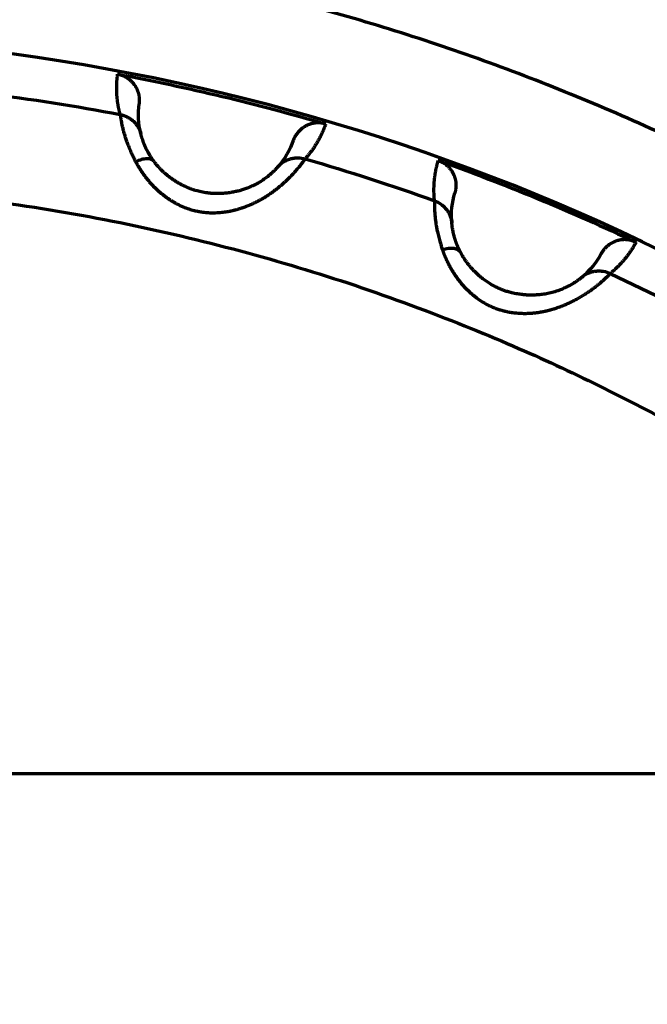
# Model space of a CAD drawing. Header units: millimetres. Extents: x -170 to 6906, y -2212 to 4257.
# Tile 148 of 256: x 4778 to 4790, y -1220 to -1202. Entities that reach past the tile are written whole.
import ezdxf

# ---------------------------------------------------------------- set-up
doc = ezdxf.new("R2010")
doc.units = ezdxf.units.MM
doc.layers.add('1', color=7, linetype='Continuous', true_color=0xffffff)
doc.styles.add('PC_TEXTSTYLE', font='ISOCP.SHX', dxfattribs={"width": 0.707, "bigfont": 'GBCBIG.SHX'})
doc.dimstyles.new('GB_DIMSTYLE', dxfattribs={"dimtxt": 50, "dimasz": 40, "dimexe": 1, "dimexo": 0, "dimgap": 1.5, "dimtad": 1, "dimdec": 1, "dimdsep": 46, "dimtxsty": 'PC_TEXTSTYLE', "dimcen": 0, "dimclrd": 256, "dimclrt": 3, "dimadec": 1, "dimazin": 2, "dimtp": 0.1, "dimtm": 0.1, "dimtfac": 0.71, "dimtdec": 1, "dimtmove": 0, "dimatfit": 3, "dimfxl": 1, "dimtfill": 1, "dimarcsym": 0})

# ---------------------------------------------------------------- blocks, each defined once
blk = doc.blocks.new('*D40')
at = {"lineweight": -2, "transparency": 16777216}
for p, q in [((5298.604, -811.424), (5142.709, -938.982)), ((4772.638, -1241.784), (5111.751, -964.312))]:
    blk.add_line(p, q, dxfattribs=at)
at = {"lineweight": 18, "transparency": 16777216}
blk.add_solid([(5138.487, -933.822), (5146.931, -944.141), (5111.751, -964.312)], dxfattribs=at)
at = {"layer": 'Defpoints', "color": 0, "lineweight": 18, "transparency": 16777216}
for p in [(5111.751, -964.312), (4772.638, -1241.784)]:
    blk.add_point(p, dxfattribs=at)
at = {"color": 3, "lineweight": 18, "transparency": 16777216, "insert": (5244.525, -821.426), "char_height": 50, "attachment_point": 5, "rotation": 39.291, "style": 'PC_TEXTSTYLE', "bg_fill": 3, "box_fill_scale": 1.1, "bg_fill_color": 256, "bg_fill_true_color": 13158600, "bg_fill_transparency": 0}
blk.add_mtext('R625', dxfattribs=at)

msp = doc.modelspace()

# ---------------------------------------------------------------- linework, layer by layer
at = {"color": 0, "lineweight": 18}
msp.add_arc((4772.638, -1241.784), 438.165, 198.70552, 161.36953, dxfattribs=at)
at = {"layer": '1', "color": 0, "linetype": 'Continuous', "lineweight": 70}
msp.add_line((4711.138, -1215.784), (4869.138, -1215.784), dxfattribs=at)
for radius, start, end in [(86, 47.14312, 175.23562), (39.901, 51.0524, 91.8944)]:
    msp.add_arc((4772.638, -1241.784), radius, start, end, dxfattribs=at)
for points, knots in [([(4729.945, -1215.759), (4730.64, -1214.62), (4731.38, -1213.509), (4733.049, -1211.206), (4733.991, -1210.024), (4735.978, -1207.75), (4737.023, -1206.658), (4739.208, -1204.573), (4740.348, -1203.58), (4742.712, -1201.701), (4743.937, -1200.815), (4746.461, -1199.157), (4747.761, -1198.386), (4750.425, -1196.964), (4751.79, -1196.313), (4754.572, -1195.138), (4755.989, -1194.613), (4758.866, -1193.694), (4760.325, -1193.3), (4763.274, -1192.646), (4764.763, -1192.385), (4767.758, -1192), (4769.264, -1191.875), (4772.282, -1191.762), (4773.794, -1191.775), (4776.81, -1191.935), (4778.314, -1192.084), (4781.303, -1192.517), (4782.787, -1192.802), (4785.725, -1193.503), (4787.177, -1193.921), (4790.039, -1194.885), (4791.448, -1195.432), (4794.211, -1196.652), (4795.565, -1197.324), (4798.206, -1198.789), (4799.493, -1199.581), (4801.991, -1201.278), (4803.202, -1202.184), (4805.536, -1204.1), (4806.659, -1205.112), (4807.735, -1206.171)], [0, 0, 0, 0, 0.044434, 0.044434, 0.094727, 0.094727, 0.14502, 0.14502, 0.195313, 0.195313, 0.245606, 0.245606, 0.295899, 0.295899, 0.346192, 0.346192, 0.396485, 0.396485, 0.446777, 0.446777, 0.49707, 0.49707, 0.547363, 0.547363, 0.597656, 0.597656, 0.647949, 0.647949, 0.698242, 0.698242, 0.748535, 0.748535, 0.798828, 0.798828, 0.849121, 0.849121, 0.899414, 0.899414, 0.949707, 0.949707, 1, 1, 1, 1]), ([(4800.578, -1210.562), (4799.651, -1209.732), (4798.687, -1208.944), (4796.692, -1207.456), (4795.662, -1206.757), (4793.542, -1205.452), (4792.453, -1204.847), (4790.227, -1203.736), (4789.088, -1203.23), (4786.771, -1202.322), (4785.593, -1201.919), (4783.204, -1201.221), (4781.994, -1200.925), (4779.553, -1200.442), (4778.321, -1200.255), (4775.847, -1199.991), (4774.603, -1199.914), (4772.115, -1199.871), (4770.87, -1199.905), (4768.388, -1200.084), (4767.151, -1200.228), (4764.694, -1200.627), (4763.475, -1200.882), (4761.064, -1201.497), (4759.872, -1201.859), (4757.525, -1202.687), (4756.37, -1203.153), (4754.106, -1204.187), (4752.997, -1204.754), (4750.834, -1205.985), (4749.78, -1206.649), (4747.735, -1208.067), (4746.744, -1208.822), (4744.834, -1210.417), (4743.914, -1211.257), (4742.153, -1213.015), (4741.312, -1213.934), (4740.28, -1215.166), (4740.051, -1215.447), (4739.826, -1215.731)], [0, 0, 0, 0, 0.05467, 0.05467, 0.10934, 0.10934, 0.164011, 0.164011, 0.218681, 0.218681, 0.273351, 0.273351, 0.328021, 0.328021, 0.382691, 0.382691, 0.437362, 0.437362, 0.492032, 0.492032, 0.546702, 0.546702, 0.601372, 0.601372, 0.656042, 0.656042, 0.710713, 0.710713, 0.765383, 0.765383, 0.820053, 0.820053, 0.874723, 0.874723, 0.929393, 0.929393, 0.984064, 0.984064, 1, 1, 1, 1]), ([(4779.995, -1203.379), (4779.994, -1203.372), (4779.99, -1203.357), (4779.985, -1203.336), (4779.98, -1203.315), (4779.975, -1203.293), (4779.97, -1203.272), (4779.966, -1203.25), (4779.962, -1203.229), (4779.958, -1203.207), (4779.955, -1203.186), (4779.951, -1203.164), (4779.948, -1203.143), (4779.945, -1203.121), (4779.943, -1203.099), (4779.94, -1203.078), (4779.938, -1203.056), (4779.936, -1203.034), (4779.935, -1203.013), (4779.933, -1202.991), (4779.932, -1202.969), (4779.931, -1202.947), (4779.931, -1202.926), (4779.93, -1202.904), (4779.93, -1202.882), (4779.93, -1202.86), (4779.93, -1202.838), (4779.931, -1202.816), (4779.932, -1202.794), (4779.933, -1202.772), (4779.934, -1202.75), (4779.936, -1202.728), (4779.938, -1202.706), (4779.94, -1202.684), (4779.942, -1202.662), (4779.944, -1202.639), (4779.946, -1202.625), (4779.947, -1202.617)], [0, 0, 0, 0, 0.026959, 0.054013, 0.081161, 0.108405, 0.135743, 0.163175, 0.190703, 0.218325, 0.246042, 0.273854, 0.301761, 0.329763, 0.357859, 0.386051, 0.414337, 0.442718, 0.471194, 0.499765, 0.52843, 0.557191, 0.586047, 0.614997, 0.644043, 0.673183, 0.702419, 0.731749, 0.761175, 0.790695, 0.820311, 0.850021, 0.879827, 0.909728, 0.939723, 0.969814, 1, 1, 1, 1]), ([(4779.995, -1203.379), (4780.039, -1203.387), (4780.084, -1203.402), (4780.147, -1203.434), (4780.168, -1203.446), (4780.207, -1203.473), (4780.226, -1203.488), (4780.261, -1203.521), (4780.278, -1203.539), (4780.308, -1203.577), (4780.321, -1203.597), (4780.357, -1203.658), (4780.375, -1203.701), (4780.386, -1203.744)], [0, 0, 0, 0, 0.25, 0.25, 0.375, 0.375, 0.5, 0.5, 0.625, 0.625, 0.75, 0.75, 1, 1, 1, 1]), ([(4779.995, -1203.379), (4779.995, -1203.379), (4779.995, -1203.38), (4779.995, -1203.381), (4779.996, -1203.383), (4779.996, -1203.385), (4779.996, -1203.388), (4779.996, -1203.391), (4779.997, -1203.395), (4779.997, -1203.399), (4779.998, -1203.404), (4779.999, -1203.41), (4780, -1203.416), (4780.001, -1203.423), (4780.002, -1203.431), (4780.003, -1203.439), (4780.005, -1203.449), (4780.007, -1203.459), (4780.01, -1203.477), (4780.015, -1203.504), (4780.023, -1203.547), (4780.035, -1203.602), (4780.051, -1203.667), (4780.069, -1203.736), (4780.09, -1203.805), (4780.114, -1203.875), (4780.138, -1203.938), (4780.16, -1203.995), (4780.181, -1204.043), (4780.201, -1204.089), (4780.22, -1204.131), (4780.239, -1204.17), (4780.256, -1204.206), (4780.272, -1204.238), (4780.283, -1204.258), (4780.287, -1204.267)], [0, 0, 0, 0, 0.010718, 0.022031, 0.033937, 0.046434, 0.059519, 0.07319, 0.087443, 0.102277, 0.117689, 0.133677, 0.150239, 0.167373, 0.185077, 0.203348, 0.222185, 0.241585, 0.261547, 0.312327, 0.371604, 0.439243, 0.515068, 0.581635, 0.644709, 0.704303, 0.76044, 0.800906, 0.83826, 0.872559, 0.903859, 0.93221, 0.957659, 0.980244, 1, 1, 1, 1]), ([(4783.865, -1203.556), (4783.862, -1203.555), (4783.855, -1203.553), (4783.845, -1203.55), (4783.834, -1203.548), (4783.824, -1203.545), (4783.813, -1203.543), (4783.802, -1203.541), (4783.792, -1203.54), (4783.781, -1203.539), (4783.77, -1203.537), (4783.759, -1203.537), (4783.748, -1203.536), (4783.737, -1203.536), (4783.726, -1203.535), (4783.715, -1203.535), (4783.704, -1203.536), (4783.693, -1203.536), (4783.682, -1203.537), (4783.672, -1203.538), (4783.661, -1203.54), (4783.65, -1203.541), (4783.639, -1203.543), (4783.628, -1203.545), (4783.618, -1203.547), (4783.607, -1203.549), (4783.597, -1203.552), (4783.586, -1203.555), (4783.576, -1203.558), (4783.566, -1203.561), (4783.556, -1203.565), (4783.546, -1203.568), (4783.536, -1203.572), (4783.526, -1203.576), (4783.517, -1203.581), (4783.507, -1203.585), (4783.495, -1203.591), (4783.475, -1203.602), (4783.442, -1203.622), (4783.397, -1203.656), (4783.361, -1203.691), (4783.337, -1203.719), (4783.325, -1203.735), (4783.313, -1203.752), (4783.301, -1203.769), (4783.29, -1203.788), (4783.279, -1203.807), (4783.27, -1203.827), (4783.261, -1203.848), (4783.255, -1203.862), (4783.253, -1203.87)], [0, 0, 0, 0, 0.014049, 0.02815, 0.042299, 0.056493, 0.070727, 0.084999, 0.099305, 0.113642, 0.128004, 0.142389, 0.156792, 0.171211, 0.185639, 0.200075, 0.214514, 0.228951, 0.243383, 0.257806, 0.272216, 0.286609, 0.300982, 0.315329, 0.329647, 0.343933, 0.358182, 0.372392, 0.386557, 0.400676, 0.414743, 0.428756, 0.442711, 0.456605, 0.470434, 0.484197, 0.497888, 0.524353, 0.574902, 0.649109, 0.745738, 0.771382, 0.797792, 0.824926, 0.852735, 0.881169, 0.910172, 0.939686, 0.969649, 1, 1, 1, 1]), ([(4783.865, -1203.556), (4783.863, -1203.563), (4783.858, -1203.577), (4783.85, -1203.598), (4783.842, -1203.618), (4783.834, -1203.639), (4783.825, -1203.659), (4783.817, -1203.68), (4783.808, -1203.7), (4783.799, -1203.72), (4783.79, -1203.74), (4783.78, -1203.76), (4783.771, -1203.78), (4783.761, -1203.799), (4783.751, -1203.819), (4783.74, -1203.838), (4783.73, -1203.857), (4783.719, -1203.876), (4783.708, -1203.895), (4783.697, -1203.914), (4783.686, -1203.932), (4783.674, -1203.951), (4783.663, -1203.969), (4783.651, -1203.987), (4783.639, -1204.006), (4783.626, -1204.024), (4783.614, -1204.041), (4783.601, -1204.059), (4783.588, -1204.077), (4783.575, -1204.094), (4783.562, -1204.111), (4783.548, -1204.129), (4783.534, -1204.146), (4783.52, -1204.163), (4783.506, -1204.179), (4783.492, -1204.196), (4783.482, -1204.207), (4783.477, -1204.213)], [0, 0, 0, 0, 0.030185, 0.060276, 0.090271, 0.120171, 0.149976, 0.179687, 0.209302, 0.238822, 0.268247, 0.297578, 0.326813, 0.355953, 0.384999, 0.413949, 0.442805, 0.471565, 0.500231, 0.528802, 0.557278, 0.585659, 0.613945, 0.642137, 0.670233, 0.698235, 0.726142, 0.753954, 0.781672, 0.809294, 0.836822, 0.864255, 0.891594, 0.918837, 0.945986, 0.97304, 1, 1, 1, 1]), ([(4780.56, -1204.155), (4780.558, -1204.152), (4780.554, -1204.146), (4780.548, -1204.136), (4780.543, -1204.127), (4780.538, -1204.118), (4780.533, -1204.109), (4780.528, -1204.101), (4780.523, -1204.092), (4780.518, -1204.084), (4780.514, -1204.075), (4780.509, -1204.067), (4780.505, -1204.059), (4780.501, -1204.051), (4780.497, -1204.043), (4780.493, -1204.036), (4780.489, -1204.028), (4780.486, -1204.021), (4780.482, -1204.013), (4780.479, -1204.006), (4780.475, -1203.999), (4780.472, -1203.992), (4780.469, -1203.985), (4780.466, -1203.979), (4780.463, -1203.972), (4780.46, -1203.966), (4780.457, -1203.959), (4780.455, -1203.953), (4780.452, -1203.947), (4780.45, -1203.941), (4780.447, -1203.935), (4780.445, -1203.929), (4780.443, -1203.924), (4780.441, -1203.918), (4780.438, -1203.913), (4780.436, -1203.908), (4780.434, -1203.903), (4780.433, -1203.898), (4780.431, -1203.893), (4780.429, -1203.888), (4780.427, -1203.884), (4780.424, -1203.874), (4780.418, -1203.858), (4780.411, -1203.836), (4780.403, -1203.811), (4780.397, -1203.79), (4780.393, -1203.775), (4780.391, -1203.765), (4780.389, -1203.757), (4780.387, -1203.751), (4780.386, -1203.747), (4780.386, -1203.745), (4780.386, -1203.744)], [0, 0, 0, 0, 0.012706, 0.025354, 0.037944, 0.050477, 0.062951, 0.075367, 0.087724, 0.100021, 0.112258, 0.124435, 0.136551, 0.148605, 0.160596, 0.172523, 0.184386, 0.196184, 0.207917, 0.219582, 0.231179, 0.242708, 0.254167, 0.265555, 0.276872, 0.288117, 0.299288, 0.310384, 0.321405, 0.33235, 0.343217, 0.354006, 0.364716, 0.375346, 0.385894, 0.396361, 0.406745, 0.417044, 0.42726, 0.437389, 0.447432, 0.457388, 0.500099, 0.557329, 0.629507, 0.717137, 0.774114, 0.827278, 0.876534, 0.921792, 0.962972, 1, 1, 1, 1]), ([(4782.964, -1204.362), (4782.993, -1204.328), (4783.028, -1204.298), (4783.088, -1204.259), (4783.109, -1204.248), (4783.153, -1204.228), (4783.176, -1204.219), (4783.222, -1204.206), (4783.246, -1204.201), (4783.293, -1204.194), (4783.317, -1204.193), (4783.388, -1204.193), (4783.434, -1204.2), (4783.477, -1204.213)], [0, 0, 0, 0, 0.25, 0.25, 0.375, 0.375, 0.5, 0.5, 0.625, 0.625, 0.75, 0.75, 1, 1, 1, 1]), ([(4780.631, -1204.26), (4780.619, -1204.245), (4780.586, -1204.219), (4780.504, -1204.206), (4780.399, -1204.223), (4780.323, -1204.251), (4780.287, -1204.267)], [0, 0, 0, 0, 0.247694, 0.501896, 0.756099, 1, 1, 1, 1]), ([(4780.287, -1204.267), (4780.29, -1204.272), (4780.295, -1204.282), (4780.304, -1204.297), (4780.312, -1204.312), (4780.32, -1204.327), (4780.329, -1204.342), (4780.338, -1204.357), (4780.347, -1204.371), (4780.356, -1204.386), (4780.365, -1204.401), (4780.374, -1204.415), (4780.383, -1204.429), (4780.393, -1204.444), (4780.402, -1204.458), (4780.412, -1204.472), (4780.422, -1204.486), (4780.432, -1204.5), (4780.442, -1204.514), (4780.452, -1204.528), (4780.463, -1204.542), (4780.473, -1204.556), (4780.484, -1204.569), (4780.494, -1204.583), (4780.505, -1204.596), (4780.516, -1204.609), (4780.527, -1204.623), (4780.538, -1204.636), (4780.55, -1204.649), (4780.561, -1204.662), (4780.573, -1204.674), (4780.584, -1204.687), (4780.596, -1204.7), (4780.608, -1204.712), (4780.619, -1204.724), (4780.631, -1204.737), (4780.644, -1204.749), (4780.656, -1204.761), (4780.668, -1204.773), (4780.68, -1204.785), (4780.693, -1204.796), (4780.705, -1204.808), (4780.718, -1204.819), (4780.731, -1204.831), (4780.744, -1204.842), (4780.757, -1204.853), (4780.77, -1204.864), (4780.783, -1204.874), (4780.796, -1204.885), (4780.809, -1204.896), (4780.823, -1204.906), (4780.836, -1204.916), (4780.85, -1204.926), (4780.863, -1204.936), (4780.877, -1204.946), (4780.891, -1204.956), (4780.905, -1204.965), (4780.919, -1204.974), (4780.933, -1204.984), (4780.947, -1204.993), (4780.961, -1205.002), (4780.975, -1205.01), (4780.99, -1205.019), (4781.004, -1205.027), (4781.018, -1205.036), (4781.033, -1205.044), (4781.047, -1205.052), (4781.096, -1205.077), (4781.175, -1205.115), (4781.284, -1205.156), (4781.383, -1205.184), (4781.469, -1205.203), (4781.544, -1205.215), (4781.614, -1205.222), (4781.682, -1205.227), (4781.752, -1205.228), (4781.818, -1205.226), (4781.878, -1205.222), (4781.933, -1205.217), (4781.983, -1205.21), (4782.028, -1205.203), (4782.068, -1205.196), (4782.102, -1205.189), (4782.131, -1205.182), (4782.155, -1205.176), (4782.174, -1205.172), (4782.188, -1205.168), (4782.202, -1205.164), (4782.218, -1205.159), (4782.237, -1205.153), (4782.257, -1205.147), (4782.276, -1205.141), (4782.296, -1205.134), (4782.315, -1205.128), (4782.334, -1205.121), (4782.354, -1205.114), (4782.373, -1205.106), (4782.392, -1205.099), (4782.411, -1205.091), (4782.43, -1205.083), (4782.449, -1205.075), (4782.468, -1205.067), (4782.486, -1205.059), (4782.505, -1205.05), (4782.524, -1205.041), (4782.542, -1205.032), (4782.561, -1205.023), (4782.579, -1205.014), (4782.597, -1205.004), (4782.615, -1204.995), (4782.633, -1204.985), (4782.651, -1204.975), (4782.669, -1204.965), (4782.687, -1204.954), (4782.705, -1204.944), (4782.722, -1204.933), (4782.757, -1204.911), (4782.807, -1204.878), (4782.871, -1204.833), (4782.932, -1204.787), (4782.99, -1204.74), (4783.046, -1204.694), (4783.098, -1204.648), (4783.135, -1204.613), (4783.163, -1204.586), (4783.185, -1204.564), (4783.215, -1204.534), (4783.25, -1204.497), (4783.289, -1204.453), (4783.325, -1204.411), (4783.354, -1204.377), (4783.374, -1204.353), (4783.388, -1204.335), (4783.399, -1204.321), (4783.41, -1204.308), (4783.42, -1204.295), (4783.428, -1204.284), (4783.436, -1204.274), (4783.443, -1204.265), (4783.449, -1204.256), (4783.455, -1204.249), (4783.459, -1204.242), (4783.463, -1204.237), (4783.467, -1204.232), (4783.469, -1204.227), (4783.472, -1204.223), (4783.474, -1204.22), (4783.475, -1204.218), (4783.476, -1204.216), (4783.477, -1204.214), (4783.477, -1204.213), (4783.477, -1204.213)], [0, 0, 0, 0, 0.003969, 0.007923, 0.01186, 0.015782, 0.019688, 0.02358, 0.027457, 0.03132, 0.035169, 0.039005, 0.042827, 0.046636, 0.050432, 0.054216, 0.057988, 0.061748, 0.065496, 0.069233, 0.072958, 0.076673, 0.080377, 0.08407, 0.087753, 0.091426, 0.095089, 0.098742, 0.102385, 0.106019, 0.109644, 0.11326, 0.116867, 0.120465, 0.124054, 0.127635, 0.131208, 0.134773, 0.138329, 0.141878, 0.145419, 0.148952, 0.152477, 0.155995, 0.159506, 0.163009, 0.166505, 0.169994, 0.173476, 0.176952, 0.18042, 0.183882, 0.187338, 0.190787, 0.194229, 0.197665, 0.201096, 0.20452, 0.207938, 0.21135, 0.214757, 0.218157, 0.221553, 0.224942, 0.228327, 0.231706, 0.23508, 0.238449, 0.265024, 0.288582, 0.309266, 0.327196, 0.342425, 0.354956, 0.370108, 0.384321, 0.39758, 0.40987, 0.421176, 0.431482, 0.440773, 0.449035, 0.456254, 0.462417, 0.467514, 0.471535, 0.474473, 0.476322, 0.480542, 0.484772, 0.489015, 0.493269, 0.497535, 0.501812, 0.506102, 0.510405, 0.51472, 0.519048, 0.523389, 0.527744, 0.532112, 0.536494, 0.54089, 0.545301, 0.549727, 0.554168, 0.558626, 0.563101, 0.567593, 0.572104, 0.576633, 0.581182, 0.585751, 0.59034, 0.594949, 0.599578, 0.604225, 0.622501, 0.641003, 0.659702, 0.678562, 0.697573, 0.716743, 0.736071, 0.742017, 0.751614, 0.764903, 0.781931, 0.802753, 0.826901, 0.846074, 0.860195, 0.869215, 0.878885, 0.88828, 0.897397, 0.906234, 0.91479, 0.923065, 0.931056, 0.938763, 0.946185, 0.953321, 0.96017, 0.966731, 0.973003, 0.978986, 0.984679, 0.990079, 0.995186, 1, 1, 1, 1]), ([(4782.964, -1204.362), (4782.963, -1204.362), (4782.963, -1204.363), (4782.961, -1204.365), (4782.959, -1204.367), (4782.957, -1204.37), (4782.955, -1204.372), (4782.952, -1204.376), (4782.949, -1204.38), (4782.945, -1204.384), (4782.938, -1204.391), (4782.928, -1204.402), (4782.913, -1204.418), (4782.897, -1204.435), (4782.881, -1204.45), (4782.866, -1204.464), (4782.849, -1204.48), (4782.829, -1204.498), (4782.806, -1204.517), (4782.781, -1204.539), (4782.751, -1204.561), (4782.719, -1204.586), (4782.682, -1204.611), (4782.642, -1204.637), (4782.608, -1204.658), (4782.579, -1204.675), (4782.555, -1204.688), (4782.526, -1204.704), (4782.49, -1204.721), (4782.438, -1204.745), (4782.372, -1204.772), (4782.297, -1204.797), (4782.229, -1204.816), (4782.171, -1204.83), (4782.124, -1204.839), (4782.087, -1204.846), (4782.036, -1204.854), (4781.96, -1204.863), (4781.855, -1204.868), (4781.756, -1204.867), (4781.685, -1204.861), (4781.63, -1204.855), (4781.58, -1204.848), (4781.523, -1204.837), (4781.469, -1204.824), (4781.414, -1204.809), (4781.359, -1204.792), (4781.304, -1204.771), (4781.249, -1204.748), (4781.194, -1204.723), (4781.138, -1204.694), (4781.08, -1204.662), (4781.023, -1204.626), (4780.966, -1204.587), (4780.909, -1204.544), (4780.864, -1204.508), (4780.832, -1204.48), (4780.812, -1204.461), (4780.791, -1204.442), (4780.771, -1204.423), (4780.752, -1204.403), (4780.733, -1204.383), (4780.715, -1204.363), (4780.697, -1204.343), (4780.68, -1204.323), (4780.663, -1204.302), (4780.646, -1204.281), (4780.636, -1204.267), (4780.631, -1204.26)], [0, 0, 0, 0, 0.007512, 0.015318, 0.023416, 0.031803, 0.040478, 0.049438, 0.05868, 0.068203, 0.078002, 0.102423, 0.126452, 0.150085, 0.164547, 0.179707, 0.195534, 0.211995, 0.229051, 0.246665, 0.264795, 0.2834, 0.302955, 0.322066, 0.340761, 0.348747, 0.358584, 0.370231, 0.383639, 0.398765, 0.427199, 0.451863, 0.472987, 0.490688, 0.505022, 0.516015, 0.523683, 0.550042, 0.582942, 0.614425, 0.635038, 0.644821, 0.661803, 0.678269, 0.694239, 0.709729, 0.726739, 0.743759, 0.760783, 0.777801, 0.796131, 0.815078, 0.834648, 0.854852, 0.875708, 0.897249, 0.905663, 0.914091, 0.922534, 0.930997, 0.939485, 0.948, 0.95655, 0.965138, 0.973771, 0.982454, 0.991195, 1, 1, 1, 1]), ([(4785.913, -1205.002), (4785.912, -1204.995), (4785.911, -1204.98), (4785.909, -1204.959), (4785.907, -1204.937), (4785.906, -1204.915), (4785.905, -1204.893), (4785.904, -1204.871), (4785.903, -1204.849), (4785.903, -1204.827), (4785.903, -1204.806), (4785.903, -1204.784), (4785.903, -1204.762), (4785.904, -1204.74), (4785.904, -1204.718), (4785.905, -1204.697), (4785.907, -1204.675), (4785.908, -1204.653), (4785.91, -1204.631), (4785.912, -1204.61), (4785.914, -1204.588), (4785.917, -1204.566), (4785.92, -1204.545), (4785.923, -1204.523), (4785.926, -1204.501), (4785.929, -1204.48), (4785.933, -1204.458), (4785.937, -1204.437), (4785.941, -1204.415), (4785.946, -1204.393), (4785.951, -1204.372), (4785.956, -1204.35), (4785.961, -1204.329), (4785.966, -1204.307), (4785.972, -1204.286), (4785.978, -1204.264), (4785.982, -1204.25), (4785.984, -1204.243)], [0, 0, 0, 0, 0.026959, 0.054013, 0.081161, 0.108405, 0.135743, 0.163175, 0.190703, 0.218325, 0.246042, 0.273854, 0.301761, 0.329763, 0.357859, 0.386051, 0.414337, 0.442718, 0.471194, 0.499765, 0.52843, 0.557191, 0.586047, 0.614997, 0.644043, 0.673183, 0.702419, 0.731749, 0.761175, 0.790695, 0.820311, 0.850021, 0.879827, 0.909728, 0.939723, 0.969814, 1, 1, 1, 1]), ([(4785.913, -1205.002), (4785.913, -1205.003), (4785.913, -1205.004), (4785.912, -1205.005), (4785.912, -1205.007), (4785.912, -1205.009), (4785.912, -1205.012), (4785.912, -1205.015), (4785.912, -1205.019), (4785.911, -1205.023), (4785.911, -1205.028), (4785.911, -1205.034), (4785.911, -1205.04), (4785.911, -1205.047), (4785.911, -1205.055), (4785.911, -1205.064), (4785.911, -1205.073), (4785.911, -1205.084), (4785.912, -1205.101), (4785.913, -1205.129), (4785.914, -1205.173), (4785.917, -1205.229), (4785.922, -1205.295), (4785.93, -1205.367), (4785.94, -1205.438), (4785.952, -1205.511), (4785.966, -1205.577), (4785.979, -1205.637), (4785.992, -1205.688), (4786.005, -1205.736), (4786.017, -1205.781), (4786.029, -1205.823), (4786.041, -1205.86), (4786.052, -1205.894), (4786.059, -1205.916), (4786.062, -1205.926)], [0, 0, 0, 0, 0.010718, 0.022031, 0.033937, 0.046434, 0.059519, 0.07319, 0.087443, 0.102277, 0.117689, 0.133677, 0.150239, 0.167373, 0.185077, 0.203348, 0.222185, 0.241585, 0.261547, 0.312327, 0.371604, 0.439243, 0.515068, 0.581635, 0.644709, 0.704303, 0.76044, 0.800906, 0.83826, 0.872559, 0.903859, 0.93221, 0.957659, 0.980244, 1, 1, 1, 1]), ([(4785.913, -1205.002), (4785.955, -1205.018), (4785.996, -1205.039), (4786.054, -1205.08), (4786.073, -1205.096), (4786.107, -1205.129), (4786.123, -1205.147), (4786.153, -1205.185), (4786.167, -1205.205), (4786.19, -1205.247), (4786.201, -1205.269), (4786.226, -1205.335), (4786.237, -1205.38), (4786.241, -1205.425)], [0, 0, 0, 0, 0.25, 0.25, 0.375, 0.375, 0.5, 0.5, 0.625, 0.625, 0.75, 0.75, 1, 1, 1, 1]), ([(4786.402, -1205.972), (4786.4, -1205.969), (4786.397, -1205.961), (4786.391, -1205.95), (4786.386, -1205.939), (4786.38, -1205.928), (4786.375, -1205.918), (4786.37, -1205.907), (4786.366, -1205.897), (4786.361, -1205.886), (4786.357, -1205.876), (4786.352, -1205.866), (4786.348, -1205.857), (4786.344, -1205.847), (4786.34, -1205.837), (4786.337, -1205.828), (4786.333, -1205.819), (4786.329, -1205.81), (4786.326, -1205.801), (4786.323, -1205.792), (4786.32, -1205.783), (4786.317, -1205.774), (4786.314, -1205.766), (4786.311, -1205.758), (4786.308, -1205.75), (4786.306, -1205.742), (4786.303, -1205.734), (4786.301, -1205.726), (4786.298, -1205.719), (4786.296, -1205.711), (4786.294, -1205.704), (4786.292, -1205.697), (4786.29, -1205.69), (4786.288, -1205.683), (4786.286, -1205.676), (4786.284, -1205.67), (4786.282, -1205.663), (4786.281, -1205.657), (4786.279, -1205.651), (4786.277, -1205.645), (4786.276, -1205.639), (4786.274, -1205.633), (4786.273, -1205.627), (4786.272, -1205.622), (4786.27, -1205.616), (4786.269, -1205.611), (4786.268, -1205.606), (4786.265, -1205.592), (4786.261, -1205.57), (4786.255, -1205.539), (4786.25, -1205.508), (4786.247, -1205.483), (4786.244, -1205.465), (4786.243, -1205.453), (4786.242, -1205.443), (4786.242, -1205.436), (4786.241, -1205.431), (4786.241, -1205.427), (4786.241, -1205.425), (4786.241, -1205.425)], [0, 0, 0, 0, 0.011401, 0.022737, 0.03401, 0.045221, 0.05637, 0.067459, 0.078487, 0.089455, 0.100363, 0.111212, 0.122002, 0.132732, 0.143403, 0.154014, 0.164565, 0.175056, 0.185486, 0.195855, 0.206163, 0.216408, 0.226591, 0.236711, 0.246766, 0.256757, 0.266683, 0.276542, 0.286335, 0.29606, 0.305716, 0.315304, 0.324821, 0.334268, 0.343643, 0.352945, 0.362174, 0.371329, 0.380409, 0.389414, 0.398342, 0.407192, 0.415964, 0.424657, 0.433271, 0.441803, 0.450255, 0.458624, 0.507718, 0.567027, 0.636897, 0.7177, 0.768142, 0.815348, 0.85923, 0.899706, 0.936703, 0.970155, 1, 1, 1, 1]), ([(4789.707, -1205.783), (4789.704, -1205.781), (4789.698, -1205.778), (4789.688, -1205.774), (4789.678, -1205.77), (4789.668, -1205.766), (4789.658, -1205.762), (4789.647, -1205.759), (4789.637, -1205.755), (4789.626, -1205.752), (4789.616, -1205.75), (4789.605, -1205.747), (4789.595, -1205.745), (4789.584, -1205.743), (4789.573, -1205.741), (4789.562, -1205.739), (4789.551, -1205.738), (4789.541, -1205.737), (4789.53, -1205.736), (4789.519, -1205.735), (4789.508, -1205.735), (4789.497, -1205.734), (4789.486, -1205.734), (4789.475, -1205.735), (4789.464, -1205.735), (4789.453, -1205.736), (4789.443, -1205.737), (4789.432, -1205.738), (4789.421, -1205.74), (4789.411, -1205.741), (4789.4, -1205.743), (4789.39, -1205.745), (4789.379, -1205.748), (4789.369, -1205.75), (4789.359, -1205.753), (4789.349, -1205.756), (4789.336, -1205.76), (4789.314, -1205.767), (4789.279, -1205.782), (4789.229, -1205.808), (4789.189, -1205.837), (4789.16, -1205.861), (4789.145, -1205.875), (4789.131, -1205.89), (4789.117, -1205.905), (4789.103, -1205.922), (4789.089, -1205.939), (4789.077, -1205.958), (4789.064, -1205.977), (4789.057, -1205.99), (4789.053, -1205.997)], [0, 0, 0, 0, 0.014049, 0.02815, 0.042299, 0.056493, 0.070727, 0.084999, 0.099305, 0.113642, 0.128004, 0.142389, 0.156792, 0.171211, 0.185639, 0.200075, 0.214514, 0.228951, 0.243383, 0.257806, 0.272216, 0.286609, 0.300982, 0.315329, 0.329647, 0.343933, 0.358182, 0.372392, 0.386557, 0.400676, 0.414743, 0.428756, 0.442711, 0.456605, 0.470434, 0.484197, 0.497888, 0.524353, 0.574902, 0.649109, 0.745738, 0.771382, 0.797792, 0.824926, 0.852735, 0.881169, 0.910172, 0.939686, 0.969649, 1, 1, 1, 1]), ([(4789.707, -1205.783), (4789.704, -1205.789), (4789.697, -1205.802), (4789.686, -1205.822), (4789.674, -1205.841), (4789.663, -1205.86), (4789.652, -1205.879), (4789.64, -1205.898), (4789.628, -1205.916), (4789.616, -1205.935), (4789.604, -1205.953), (4789.591, -1205.971), (4789.579, -1205.989), (4789.566, -1206.007), (4789.553, -1206.024), (4789.54, -1206.042), (4789.526, -1206.059), (4789.513, -1206.076), (4789.499, -1206.093), (4789.485, -1206.11), (4789.471, -1206.127), (4789.457, -1206.143), (4789.443, -1206.159), (4789.428, -1206.176), (4789.413, -1206.191), (4789.398, -1206.207), (4789.383, -1206.223), (4789.368, -1206.238), (4789.352, -1206.254), (4789.336, -1206.269), (4789.32, -1206.284), (4789.304, -1206.299), (4789.288, -1206.314), (4789.272, -1206.328), (4789.255, -1206.342), (4789.238, -1206.357), (4789.227, -1206.366), (4789.221, -1206.371)], [0, 0, 0, 0, 0.030185, 0.060276, 0.090271, 0.120171, 0.149976, 0.179687, 0.209302, 0.238822, 0.268247, 0.297578, 0.326813, 0.355953, 0.384999, 0.413949, 0.442805, 0.471565, 0.500231, 0.528802, 0.557278, 0.585659, 0.613945, 0.642137, 0.670233, 0.698235, 0.726142, 0.753954, 0.781672, 0.809294, 0.836822, 0.864255, 0.891594, 0.918837, 0.945986, 0.97304, 1, 1, 1, 1]), ([(4786.402, -1205.972), (4786.394, -1205.955), (4786.364, -1205.925), (4786.285, -1205.899), (4786.179, -1205.9), (4786.1, -1205.915), (4786.062, -1205.926)], [0, 0, 0, 0, 0.247694, 0.501896, 0.756099, 1, 1, 1, 1]), ([(4786.062, -1205.926), (4786.064, -1205.931), (4786.068, -1205.942), (4786.073, -1205.958), (4786.079, -1205.974), (4786.085, -1205.99), (4786.091, -1206.006), (4786.098, -1206.022), (4786.104, -1206.038), (4786.111, -1206.054), (4786.118, -1206.069), (4786.124, -1206.085), (4786.131, -1206.101), (4786.139, -1206.117), (4786.146, -1206.132), (4786.153, -1206.148), (4786.161, -1206.163), (4786.169, -1206.179), (4786.176, -1206.194), (4786.184, -1206.209), (4786.192, -1206.224), (4786.201, -1206.24), (4786.209, -1206.255), (4786.217, -1206.27), (4786.226, -1206.285), (4786.235, -1206.299), (4786.243, -1206.314), (4786.252, -1206.329), (4786.262, -1206.343), (4786.271, -1206.358), (4786.28, -1206.372), (4786.29, -1206.387), (4786.299, -1206.401), (4786.309, -1206.415), (4786.319, -1206.429), (4786.329, -1206.443), (4786.339, -1206.457), (4786.349, -1206.471), (4786.359, -1206.485), (4786.369, -1206.498), (4786.38, -1206.512), (4786.391, -1206.525), (4786.401, -1206.538), (4786.412, -1206.551), (4786.423, -1206.564), (4786.434, -1206.577), (4786.445, -1206.59), (4786.457, -1206.603), (4786.468, -1206.615), (4786.479, -1206.628), (4786.491, -1206.64), (4786.503, -1206.652), (4786.515, -1206.665), (4786.526, -1206.676), (4786.538, -1206.688), (4786.551, -1206.7), (4786.563, -1206.712), (4786.575, -1206.723), (4786.587, -1206.734), (4786.6, -1206.745), (4786.613, -1206.756), (4786.625, -1206.767), (4786.638, -1206.778), (4786.651, -1206.789), (4786.664, -1206.799), (4786.677, -1206.809), (4786.69, -1206.819), (4786.734, -1206.852), (4786.807, -1206.902), (4786.908, -1206.959), (4787, -1207.003), (4787.083, -1207.035), (4787.155, -1207.058), (4787.223, -1207.076), (4787.29, -1207.092), (4787.359, -1207.104), (4787.424, -1207.112), (4787.484, -1207.118), (4787.539, -1207.121), (4787.59, -1207.122), (4787.635, -1207.122), (4787.675, -1207.121), (4787.71, -1207.12), (4787.74, -1207.118), (4787.765, -1207.116), (4787.784, -1207.114), (4787.798, -1207.113), (4787.813, -1207.111), (4787.829, -1207.109), (4787.85, -1207.106), (4787.87, -1207.103), (4787.89, -1207.1), (4787.91, -1207.096), (4787.93, -1207.093), (4787.95, -1207.089), (4787.97, -1207.085), (4787.991, -1207.081), (4788.011, -1207.076), (4788.031, -1207.072), (4788.051, -1207.067), (4788.07, -1207.062), (4788.09, -1207.057), (4788.11, -1207.051), (4788.13, -1207.046), (4788.15, -1207.04), (4788.169, -1207.034), (4788.189, -1207.028), (4788.209, -1207.022), (4788.228, -1207.015), (4788.248, -1207.008), (4788.267, -1207.002), (4788.286, -1206.994), (4788.306, -1206.987), (4788.325, -1206.98), (4788.344, -1206.972), (4788.363, -1206.964), (4788.4, -1206.948), (4788.455, -1206.923), (4788.525, -1206.889), (4788.593, -1206.852), (4788.658, -1206.815), (4788.72, -1206.778), (4788.778, -1206.741), (4788.821, -1206.713), (4788.853, -1206.69), (4788.878, -1206.672), (4788.912, -1206.647), (4788.952, -1206.616), (4788.998, -1206.579), (4789.04, -1206.543), (4789.074, -1206.514), (4789.097, -1206.493), (4789.114, -1206.478), (4789.127, -1206.466), (4789.14, -1206.454), (4789.152, -1206.443), (4789.162, -1206.434), (4789.171, -1206.425), (4789.179, -1206.417), (4789.187, -1206.409), (4789.193, -1206.403), (4789.199, -1206.397), (4789.204, -1206.392), (4789.208, -1206.388), (4789.211, -1206.384), (4789.214, -1206.381), (4789.216, -1206.378), (4789.218, -1206.375), (4789.22, -1206.374), (4789.221, -1206.372), (4789.221, -1206.371), (4789.221, -1206.371)], [0, 0, 0, 0, 0.003969, 0.007923, 0.01186, 0.015782, 0.019688, 0.02358, 0.027457, 0.03132, 0.035169, 0.039005, 0.042827, 0.046636, 0.050432, 0.054216, 0.057988, 0.061748, 0.065496, 0.069233, 0.072958, 0.076673, 0.080377, 0.08407, 0.087753, 0.091426, 0.095089, 0.098742, 0.102385, 0.106019, 0.109644, 0.11326, 0.116867, 0.120465, 0.124054, 0.127635, 0.131208, 0.134773, 0.138329, 0.141878, 0.145419, 0.148952, 0.152477, 0.155995, 0.159506, 0.163009, 0.166505, 0.169994, 0.173476, 0.176952, 0.18042, 0.183882, 0.187338, 0.190787, 0.194229, 0.197665, 0.201096, 0.20452, 0.207938, 0.21135, 0.214757, 0.218157, 0.221553, 0.224942, 0.228327, 0.231706, 0.23508, 0.238449, 0.265024, 0.288582, 0.309266, 0.327196, 0.342425, 0.354956, 0.370108, 0.384321, 0.39758, 0.40987, 0.421176, 0.431482, 0.440773, 0.449035, 0.456254, 0.462417, 0.467514, 0.471535, 0.474473, 0.476322, 0.480542, 0.484772, 0.489015, 0.493269, 0.497535, 0.501812, 0.506102, 0.510405, 0.51472, 0.519048, 0.523389, 0.527744, 0.532112, 0.536494, 0.54089, 0.545301, 0.549727, 0.554168, 0.558626, 0.563101, 0.567593, 0.572104, 0.576633, 0.581182, 0.585751, 0.59034, 0.594949, 0.599578, 0.604225, 0.622501, 0.641003, 0.659702, 0.678562, 0.697573, 0.716743, 0.736071, 0.742017, 0.751614, 0.764903, 0.781931, 0.802753, 0.826901, 0.846074, 0.860195, 0.869215, 0.878885, 0.88828, 0.897397, 0.906234, 0.91479, 0.923065, 0.931056, 0.938763, 0.946185, 0.953321, 0.96017, 0.966731, 0.973003, 0.978986, 0.984679, 0.990079, 0.995186, 1, 1, 1, 1]), ([(4788.691, -1206.438), (4788.69, -1206.438), (4788.689, -1206.44), (4788.686, -1206.442), (4788.681, -1206.446), (4788.675, -1206.451), (4788.666, -1206.459), (4788.653, -1206.469), (4788.636, -1206.482), (4788.617, -1206.497), (4788.595, -1206.512), (4788.573, -1206.527), (4788.549, -1206.543), (4788.523, -1206.56), (4788.494, -1206.577), (4788.463, -1206.595), (4788.429, -1206.612), (4788.379, -1206.638), (4788.322, -1206.663), (4788.257, -1206.689), (4788.207, -1206.706), (4788.138, -1206.728), (4788.05, -1206.749), (4787.948, -1206.766), (4787.856, -1206.775), (4787.781, -1206.778), (4787.714, -1206.779), (4787.647, -1206.777), (4787.565, -1206.77), (4787.47, -1206.757), (4787.376, -1206.738), (4787.29, -1206.715), (4787.22, -1206.692), (4787.168, -1206.672), (4787.115, -1206.649), (4787.045, -1206.615), (4786.961, -1206.567), (4786.878, -1206.512), (4786.81, -1206.461), (4786.749, -1206.41), (4786.696, -1206.361), (4786.657, -1206.322), (4786.629, -1206.292), (4786.609, -1206.27), (4786.59, -1206.248), (4786.572, -1206.226), (4786.554, -1206.204), (4786.536, -1206.182), (4786.519, -1206.159), (4786.502, -1206.136), (4786.486, -1206.113), (4786.471, -1206.09), (4786.461, -1206.074), (4786.456, -1206.067)], [0, 0, 0, 0, 0.011009, 0.024373, 0.040056, 0.058016, 0.078204, 0.100564, 0.125027, 0.151511, 0.171365, 0.191038, 0.210515, 0.229778, 0.248812, 0.267604, 0.286145, 0.304248, 0.344811, 0.364306, 0.383698, 0.402993, 0.440912, 0.474002, 0.502689, 0.527167, 0.543192, 0.563442, 0.587906, 0.616573, 0.649415, 0.673996, 0.695641, 0.714394, 0.724234, 0.747071, 0.782985, 0.810321, 0.835806, 0.859438, 0.881219, 0.901153, 0.91006, 0.918972, 0.927893, 0.936826, 0.945773, 0.954738, 0.963726, 0.972741, 0.981788, 0.990872, 1, 1, 1, 1]), ([(4788.691, -1206.438), (4788.725, -1206.409), (4788.765, -1206.385), (4788.83, -1206.356), (4788.852, -1206.348), (4788.898, -1206.335), (4788.922, -1206.33), (4788.97, -1206.324), (4788.994, -1206.323), (4789.042, -1206.324), (4789.066, -1206.326), (4789.136, -1206.338), (4789.181, -1206.352), (4789.221, -1206.371)], [0, 0, 0, 0, 0.25, 0.25, 0.375, 0.375, 0.5, 0.5, 0.625, 0.625, 0.75, 0.75, 1, 1, 1, 1])]:
    msp.add_open_spline(points, degree=3, knots=knots, dxfattribs=at)
for points, degree in [([(4779.947, -1202.617), (4781.268, -1202.864), (4782.576, -1203.177), (4783.865, -1203.556)], 3), ([(4779.947, -1202.617), (4780.037, -1202.634), (4780.2, -1202.733), (4780.26, -1202.815)], 2), ([(4780.26, -1202.815), (4780.289, -1202.855), (4780.311, -1202.903)], 2), ([(4780.311, -1202.903), (4780.37, -1203.033), (4780.351, -1203.175)], 2), ([(4777.466, -1202.98), (4778.313, -1203.085), (4779.157, -1203.218), (4779.995, -1203.379)], 3), ([(4780.386, -1203.744), (4780.335, -1203.547), (4780.327, -1203.358), (4780.351, -1203.175)], 3), ([(4783.253, -1203.87), (4783.191, -1204.044), (4783.099, -1204.209), (4782.964, -1204.362)], 3), ([(4780.631, -1204.26), (4780.604, -1204.225), (4780.581, -1204.189), (4780.56, -1204.155)], 3), ([(4783.477, -1204.213), (4784.297, -1204.449), (4785.11, -1204.713), (4785.913, -1205.002)], 3), ([(4785.984, -1204.243), (4787.25, -1204.693), (4788.493, -1205.207), (4789.707, -1205.783)], 3), ([(4785.984, -1204.243), (4786.07, -1204.273), (4786.216, -1204.396), (4786.262, -1204.487)], 2), ([(4786.262, -1204.487), (4786.285, -1204.532), (4786.299, -1204.582)], 2), ([(4786.299, -1204.582), (4786.336, -1204.72), (4786.296, -1204.857)], 2), ([(4786.241, -1205.425), (4786.222, -1205.222), (4786.243, -1205.034), (4786.296, -1204.857)], 3), ([(4786.456, -1206.067), (4786.437, -1206.036), (4786.419, -1206.004), (4786.402, -1205.972)], 3), ([(4789.053, -1205.997), (4788.965, -1206.159), (4788.848, -1206.308), (4788.691, -1206.438)], 3), ([(4789.221, -1206.371), (4789.994, -1206.733), (4790.756, -1207.12), (4791.503, -1207.532)], 3)]:
    msp.add_open_spline(points, degree=degree, dxfattribs=at)
msp.add_rational_spline([(4746.317, -1215.629), (4762.843, -1198.998), (4784.133, -1201.841), (4797.866, -1214.573)], [0.512412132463, 0.49382161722, 0.618236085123, 0.885655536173], degree=3, dxfattribs=at)

# ---------------------------------------------------------------- next in the draw order: dimensions: what is measured, and where the dimension line sits
at = {"lineweight": 18}
dim = msp.add_radius_dim(center=(4772.638, -1241.784), mpoint=(5111.751, -964.312), text='R625', dimstyle='GB_DIMSTYLE', dxfattribs=at)
dim.commit()
dim.dimension.update_dxf_attribs({"geometry": '*D40', "text_midpoint": (5261.31, -841.939), "dimtype": 164})

doc.saveas('drawing.dxf')
